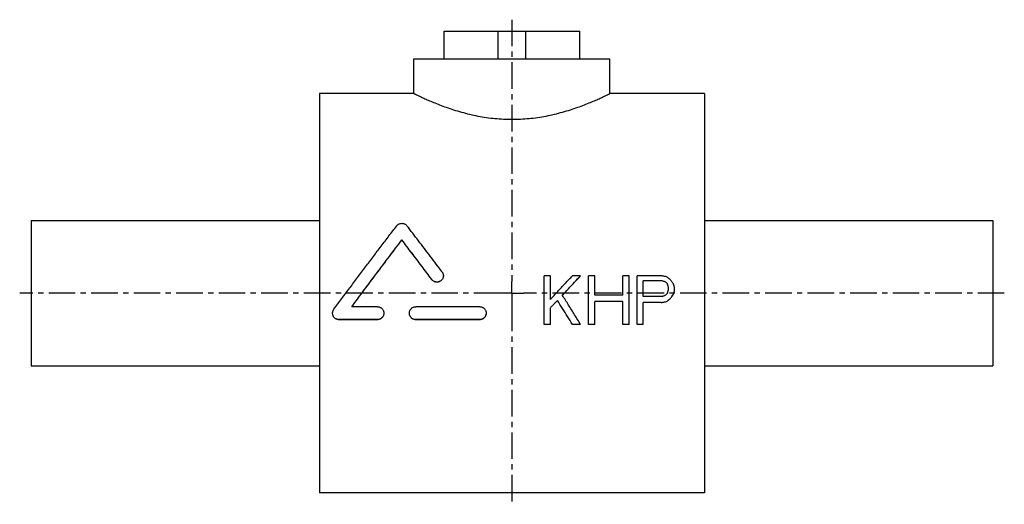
# Model space of a CAD drawing. Header units: millimetres. Extents: x 17 to 444, y 123 to 333.
import ezdxf

# ---------------------------------------------------------------- set-up
doc = ezdxf.new("R2010")
doc.units = ezdxf.units.MM
doc.header["$LTSCALE"] = 30.734
doc.linetypes.add('CENTER', pattern=[0.6, 0.375, -0.075, 0.075, -0.075])
doc.layers.get('0').update_dxf_attribs({"linetype": 'CONTINUOUS'})
doc.layers.add('DEFAULT_1', color=7, linetype='CENTER')

msp = doc.modelspace()

# ---------------------------------------------------------------- linework, layer by layer
at = {"color": 7, "linetype": 'CONTINUOUS'}
for p, q in [((200.74, 315.91), (200.74, 327.91)), ((200.74, 327.91), (259.45, 327.91)), ((224.09, 315.91), (224.09, 327.91)), ((236.09, 315.91), (236.09, 327.91)), ((259.45, 315.91), (259.45, 327.91)), ((187.59, 300.91), (187.59, 315.91)), ((187.59, 315.91), (272.59, 315.91)), ((272.59, 300.91), (272.59, 315.91)), ((146.59, 300.91), (146.59, 127.91)), ((187.59, 300.91), (146.59, 300.91)), ((313.59, 300.91), (272.59, 300.91)), ((313.59, 300.91), (313.59, 127.91)), ((21.59, 245.91), (21.59, 182.91)), ((21.59, 245.91), (146.59, 245.91)), ((313.59, 245.91), (438.59, 245.91)), ((438.59, 245.91), (438.59, 182.91)), ((182.34, 237.43), (182.34, 237.45)), ((195.33, 220.29), (195.33, 220.32)), ((246.72, 221.98), (244.09, 221.98)), ((244.09, 200.83), (244.09, 221.98)), ((246.72, 211.68), (246.72, 221.98)), ((259.84, 221.98), (256.34, 221.98)), ((259.84, 221.95), (259.84, 221.98)), ((265.97, 221.98), (263.34, 221.98)), ((263.34, 200.83), (263.34, 221.98)), ((265.97, 213.48), (265.97, 221.98)), ((280.84, 221.98), (278.22, 221.98)), ((278.22, 213.48), (278.22, 221.98)), ((280.84, 200.83), (280.84, 221.98)), ((294.84, 221.98), (284.34, 221.98)), ((284.34, 200.83), (284.34, 221.98)), ((295.28, 219.75), (286.97, 219.75)), ((286.97, 213.03), (286.97, 219.75)), ((295.28, 219.72), (286.97, 219.72)), ((295.28, 219.72), (295.28, 219.75)), ((297.91, 215.72), (297.91, 217.07)), ((300.09, 213.9), (300.09, 213.93)), ((300.53, 215.28), (300.53, 217.07)), ((249.78, 211.21), (249.78, 211.23)), ((278.22, 213.48), (265.97, 213.48)), ((278.22, 210.78), (265.97, 210.78)), ((265.97, 200.83), (265.97, 210.78)), ((278.22, 210.76), (265.97, 210.76)), ((278.22, 200.83), (278.22, 210.78)), ((295.28, 213.03), (286.97, 213.03)), ((294.84, 210.33), (286.97, 210.33)), ((286.97, 200.83), (286.97, 210.33)), ((294.84, 210.31), (286.97, 210.31)), ((294.84, 210.31), (294.84, 210.33)), ((297.03, 210.76), (297.03, 210.78)), ((298.78, 212.11), (298.78, 212.13)), ((171.72, 208.54), (160.61, 208.54)), ((216.09, 208.54), (188.36, 208.54)), ((246.72, 200.83), (246.72, 208.08)), ((155.08, 202.9), (155.08, 202.93)), ((171.72, 202.93), (155.08, 202.93)), ((171.72, 202.9), (155.08, 202.9)), ((171.72, 202.9), (171.72, 202.93)), ((188.36, 202.9), (188.36, 202.93)), ((216.09, 202.93), (188.36, 202.93)), ((216.09, 202.9), (188.36, 202.9)), ((216.09, 202.9), (216.09, 202.93)), ((246.72, 200.83), (244.09, 200.83)), ((246.72, 200.8), (244.09, 200.8)), ((259.84, 200.83), (256.34, 200.83)), ((256.34, 200.8), (256.34, 200.83)), ((259.84, 200.8), (256.34, 200.8)), ((259.84, 200.8), (259.84, 200.83)), ((265.97, 200.83), (263.34, 200.83)), ((265.97, 200.8), (263.34, 200.8)), ((280.84, 200.83), (278.22, 200.83)), ((280.84, 200.8), (278.22, 200.8)), ((286.97, 200.83), (284.34, 200.83)), ((286.97, 200.8), (284.34, 200.8)), ((21.59, 182.91), (146.59, 182.91)), ((313.59, 182.91), (438.59, 182.91)), ((313.59, 127.91), (146.59, 127.91))]:
    msp.add_line(p, q, dxfattribs=at)
for points, knots in [([(187.59, 300.91), (187.65, 300.88), (187.87, 300.77), (188.38, 300.53), (189.23, 300.12), (190.43, 299.55), (191.98, 298.84), (193.89, 297.99), (196.15, 297.03), (198.76, 295.99), (201.66, 294.92), (204.83, 293.85), (208.2, 292.84), (211.72, 291.93), (215.33, 291.15), (219, 290.53), (222.69, 290.08), (226.39, 289.81), (230.09, 289.72), (233.8, 289.81), (237.5, 290.08), (241.19, 290.53), (244.86, 291.15), (248.47, 291.93), (251.99, 292.84), (255.36, 293.85), (258.52, 294.92), (261.43, 295.99), (264.04, 297.03), (266.3, 297.99), (268.21, 298.84), (269.76, 299.55), (270.96, 300.12), (271.81, 300.53), (272.31, 300.77), (272.54, 300.88), (272.59, 300.91)], [0, 0, 0, 0, 0.002102, 0.008454, 0.019079, 0.034022, 0.053259, 0.076867, 0.104689, 0.136428, 0.171656, 0.209608, 0.249482, 0.290701, 0.332495, 0.374509, 0.416425, 0.458268, 0.500003, 0.541736, 0.58358, 0.625496, 0.66751, 0.709304, 0.750523, 0.790398, 0.828347, 0.863575, 0.895315, 0.923136, 0.946745, 0.965981, 0.980923, 0.991547, 0.997898, 1, 1, 1, 1]), ([(152.85, 207.42), (153.99, 208.96), (156.27, 212.04), (159.7, 216.64), (163.13, 221.22), (166.55, 225.77), (169.97, 230.29), (173.36, 234.76), (176.74, 239.2), (178.99, 242.13), (180.11, 243.59)], [0, 0, 0, 0, 0.126913, 0.253674, 0.380061, 0.505855, 0.630859, 0.754956, 0.878042, 1, 1, 1, 1]), ([(180.11, 243.59), (180.22, 243.73), (180.45, 243.98), (180.87, 244.29), (181.33, 244.51), (181.82, 244.65), (182.33, 244.69), (182.84, 244.65), (183.34, 244.51), (183.8, 244.29), (184.21, 243.98), (184.45, 243.73), (184.55, 243.6)], [0, 0, 0, 0, 0.100612, 0.200741, 0.300688, 0.400427, 0.500003, 0.59958, 0.699319, 0.799267, 0.899392, 1, 1, 1, 1]), ([(199.77, 223.63), (198.06, 225.9), (194.66, 230.4), (189.58, 237.05), (186.22, 241.44), (184.55, 243.6)], [0, 0, 0, 0, 0.339604, 0.673902, 1, 1, 1, 1]), ([(160.61, 208.54), (161.52, 209.76), (163.32, 212.2), (166.04, 215.85), (168.76, 219.49), (171.49, 223.12), (174.21, 226.73), (176.92, 230.33), (179.63, 233.9), (181.44, 236.27), (182.34, 237.45)], [0, 0, 0, 0, 0.125868, 0.251761, 0.377534, 0.503047, 0.628165, 0.752772, 0.876756, 1, 1, 1, 1]), ([(160.63, 208.53), (161.52, 209.75), (163.33, 212.18), (166.04, 215.82), (168.76, 219.47), (171.49, 223.1), (174.21, 226.71), (176.92, 230.3), (179.63, 233.87), (181.44, 236.24), (182.34, 237.43)], [0, 0, 0, 0, 0.125355, 0.251324, 0.377175, 0.502765, 0.627958, 0.752638, 0.876691, 1, 1, 1, 1]), ([(195.33, 220.32), (193.88, 222.25), (190.99, 226.09), (186.66, 231.8), (183.77, 235.58), (182.34, 237.45)], [0, 0, 0, 0, 0.336859, 0.670902, 1, 1, 1, 1]), ([(195.33, 220.29), (193.88, 222.22), (190.99, 226.06), (186.66, 231.77), (183.77, 235.55), (182.34, 237.43)], [0, 0, 0, 0, 0.336879, 0.670927, 1, 1, 1, 1]), ([(199.77, 223.63), (199.87, 223.5), (200.05, 223.21), (200.24, 222.73), (200.31, 222.34), (200.32, 222.11), (200.32, 222.05)], [0, 0, 0, 0, 0.300208, 0.599971, 0.900243, 1, 1, 1, 1]), ([(200.32, 221.98), (200.32, 221.89), (200.31, 221.63), (200.23, 221.21), (200.04, 220.73), (199.77, 220.29), (199.42, 219.91), (199.01, 219.61), (198.55, 219.38), (198.05, 219.24), (197.54, 219.19), (197.03, 219.24), (196.53, 219.38), (196.07, 219.62), (195.66, 219.93), (195.43, 220.18), (195.33, 220.32)], [0, 0, 0, 0, 0.038048, 0.111957, 0.185694, 0.259795, 0.333664, 0.407925, 0.481845, 0.556044, 0.629947, 0.704085, 0.777997, 0.852087, 0.926023, 1, 1, 1, 1]), ([(200.32, 221.86), (200.32, 221.8), (200.31, 221.57), (200.23, 221.18), (200.04, 220.7), (199.77, 220.27), (199.42, 219.89), (199.01, 219.58), (198.55, 219.35), (198.05, 219.21), (197.54, 219.17), (197.03, 219.22), (196.53, 219.36), (196.07, 219.59), (195.66, 219.9), (195.43, 220.15), (195.33, 220.29)], [0, 0, 0, 0, 0.024863, 0.099785, 0.174532, 0.24965, 0.324531, 0.399811, 0.474744, 0.549961, 0.624876, 0.70003, 0.774955, 0.85006, 0.92501, 1, 1, 1, 1]), ([(246.72, 211.68), (247.78, 212.83), (249.92, 215.12), (253.12, 218.55), (255.27, 220.83), (256.34, 221.98)], [0, 0, 0, 0, 0.33257, 0.666178, 1, 1, 1, 1]), ([(251.97, 213.48), (252.84, 214.43), (254.59, 216.32), (257.21, 219.15), (258.97, 221.03), (259.84, 221.98)], [0, 0, 0, 0, 0.332909, 0.666429, 1, 1, 1, 1]), ([(251.98, 213.47), (252.85, 214.41), (254.59, 216.29), (257.21, 219.12), (258.97, 221.01), (259.84, 221.95)], [0, 0, 0, 0, 0.331791, 0.665869, 1, 1, 1, 1]), ([(297.03, 221.53), (296.79, 221.58), (296.3, 221.68), (295.57, 221.83), (295.09, 221.93), (294.84, 221.98)], [0, 0, 0, 0, 0.333333, 0.666667, 1, 1, 1, 1]), ([(296.59, 219.3), (296.45, 219.35), (296.16, 219.45), (295.72, 219.6), (295.43, 219.7), (295.28, 219.75)], [0, 0, 0, 0, 0.333315, 0.666649, 1, 1, 1, 1]), ([(296.59, 219.28), (296.45, 219.32), (296.16, 219.42), (295.72, 219.57), (295.43, 219.67), (295.28, 219.72)], [0, 0, 0, 0, 0.333315, 0.666648, 1, 1, 1, 1]), ([(297.47, 218.41), (297.37, 218.51), (297.18, 218.71), (296.89, 219), (296.69, 219.2), (296.59, 219.3)], [0, 0, 0, 0, 0.333317, 0.666652, 1, 1, 1, 1]), ([(297.47, 218.38), (297.37, 218.48), (297.18, 218.68), (296.89, 218.98), (296.69, 219.18), (296.59, 219.28)], [0, 0, 0, 0, 0.333316, 0.666652, 1, 1, 1, 1]), ([(298.78, 220.19), (298.59, 220.34), (298.2, 220.64), (297.62, 221.08), (297.23, 221.38), (297.03, 221.53)], [0, 0, 0, 0, 0.333346, 0.666685, 1, 1, 1, 1]), ([(297.91, 217.07), (297.86, 217.22), (297.76, 217.51), (297.62, 217.96), (297.52, 218.26), (297.47, 218.41)], [0, 0, 0, 0, 0.333373, 0.66671, 1, 1, 1, 1]), ([(300.09, 218.41), (299.95, 218.61), (299.66, 219), (299.22, 219.6), (298.93, 220), (298.78, 220.19)], [0, 0, 0, 0, 0.333358, 0.666699, 1, 1, 1, 1]), ([(300.53, 217.07), (300.48, 217.22), (300.39, 217.51), (300.24, 217.96), (300.14, 218.26), (300.09, 218.41)], [0, 0, 0, 0, 0.333373, 0.66671, 1, 1, 1, 1]), ([(296.59, 213.48), (296.69, 213.58), (296.89, 213.78), (297.18, 214.08), (297.37, 214.28), (297.47, 214.38)], [0, 0, 0, 0, 0.333212, 0.666547, 1, 1, 1, 1]), ([(297.47, 214.38), (297.52, 214.53), (297.61, 214.83), (297.76, 215.28), (297.86, 215.57), (297.91, 215.72)], [0, 0, 0, 0, 0.333314, 0.66665, 1, 1, 1, 1]), ([(298.78, 212.13), (298.93, 212.33), (299.22, 212.73), (299.66, 213.33), (299.95, 213.73), (300.09, 213.93)], [0, 0, 0, 0, 0.333119, 0.66646, 1, 1, 1, 1]), ([(298.78, 212.11), (298.93, 212.31), (299.22, 212.71), (299.66, 213.31), (299.95, 213.71), (300.09, 213.9)], [0, 0, 0, 0, 0.333117, 0.666458, 1, 1, 1, 1]), ([(300.09, 213.93), (300.14, 214.08), (300.24, 214.38), (300.39, 214.83), (300.48, 215.13), (300.53, 215.28)], [0, 0, 0, 0, 0.333304, 0.66664, 1, 1, 1, 1]), ([(246.72, 208.08), (247.06, 208.43), (247.74, 209.13), (248.76, 210.18), (249.44, 210.88), (249.78, 211.23)], [0, 0, 0, 0, 0.332575, 0.665934, 1, 1, 1, 1]), ([(246.73, 208.07), (247.07, 208.41), (247.74, 209.11), (248.76, 210.16), (249.44, 210.86), (249.78, 211.21)], [0, 0, 0, 0, 0.32967, 0.664477, 1, 1, 1, 1]), ([(256.34, 200.83), (255.62, 201.98), (254.17, 204.29), (251.99, 207.75), (250.52, 210.07), (249.78, 211.23)], [0, 0, 0, 0, 0.330694, 0.664263, 1, 1, 1, 1]), ([(256.34, 200.8), (255.62, 201.95), (254.17, 204.26), (251.99, 207.73), (250.52, 210.05), (249.78, 211.21)], [0, 0, 0, 0, 0.330673, 0.664243, 1, 1, 1, 1]), ([(259.84, 200.83), (258.98, 202.23), (257.24, 205.03), (254.62, 209.24), (252.86, 212.06), (251.98, 213.46)], [0, 0, 0, 0, 0.330907, 0.665087, 1, 1, 1, 1]), ([(294.84, 210.33), (295.09, 210.38), (295.57, 210.48), (296.3, 210.63), (296.79, 210.73), (297.03, 210.78)], [0, 0, 0, 0, 0.333222, 0.666556, 1, 1, 1, 1]), ([(294.84, 210.31), (295.09, 210.36), (295.57, 210.46), (296.3, 210.61), (296.79, 210.71), (297.03, 210.76)], [0, 0, 0, 0, 0.333221, 0.666555, 1, 1, 1, 1]), ([(295.28, 213.03), (295.43, 213.08), (295.72, 213.18), (296.16, 213.33), (296.45, 213.43), (296.59, 213.48)], [0, 0, 0, 0, 0.333254, 0.666588, 1, 1, 1, 1]), ([(297.03, 210.78), (297.23, 210.93), (297.61, 211.23), (298.2, 211.68), (298.59, 211.98), (298.78, 212.13)], [0, 0, 0, 0, 0.333012, 0.66635, 1, 1, 1, 1]), ([(297.03, 210.76), (297.23, 210.91), (297.61, 211.21), (298.2, 211.66), (298.59, 211.96), (298.78, 212.11)], [0, 0, 0, 0, 0.333009, 0.666348, 1, 1, 1, 1]), ([(152.3, 205.74), (152.3, 205.82), (152.31, 206.07), (152.39, 206.5), (152.57, 206.98), (152.75, 207.28), (152.85, 207.42)], [0, 0, 0, 0, 0.135034, 0.424605, 0.713123, 1, 1, 1, 1]), ([(155.08, 202.93), (154.91, 202.93), (154.57, 202.96), (154.08, 203.1), (153.63, 203.32), (153.21, 203.63), (152.86, 204.01), (152.59, 204.46), (152.4, 204.94), (152.31, 205.38), (152.3, 205.65), (152.3, 205.74)], [0, 0, 0, 0, 0.114742, 0.229978, 0.345835, 0.462492, 0.580046, 0.698374, 0.817239, 0.936344, 1, 1, 1, 1]), ([(155.08, 202.9), (154.91, 202.9), (154.57, 202.93), (154.08, 203.07), (153.63, 203.3), (153.21, 203.61), (152.86, 203.99), (152.59, 204.43), (152.4, 204.92), (152.31, 205.35), (152.3, 205.62), (152.3, 205.71)], [0, 0, 0, 0, 0.114726, 0.229951, 0.345797, 0.462451, 0.580003, 0.698339, 0.817212, 0.936328, 1, 1, 1, 1]), ([(171.72, 208.54), (171.89, 208.54), (172.23, 208.51), (172.72, 208.37), (173.18, 208.14), (173.59, 207.83), (173.94, 207.45), (174.21, 207), (174.4, 206.52), (174.48, 206.09), (174.49, 205.83), (174.49, 205.74)], [0, 0, 0, 0, 0.116273, 0.232591, 0.349405, 0.466354, 0.584193, 0.702242, 0.821348, 0.940484, 1, 1, 1, 1]), ([(174.49, 205.74), (174.49, 205.65), (174.48, 205.39), (174.4, 204.96), (174.21, 204.47), (173.93, 204.02), (173.58, 203.64), (173.17, 203.33), (172.71, 203.1), (172.22, 202.96), (171.88, 202.93), (171.72, 202.93)], [0, 0, 0, 0, 0.060421, 0.179778, 0.299345, 0.417915, 0.53608, 0.652985, 0.769326, 0.884842, 1, 1, 1, 1]), ([(174.49, 205.62), (174.49, 205.56), (174.47, 205.33), (174.4, 204.93), (174.21, 204.44), (173.93, 203.99), (173.58, 203.61), (173.17, 203.3), (172.71, 203.07), (172.22, 202.93), (171.88, 202.9), (171.72, 202.9)], [0, 0, 0, 0, 0.040737, 0.162607, 0.28469, 0.405752, 0.526396, 0.645748, 0.764518, 0.882443, 1, 1, 1, 1]), ([(185.58, 205.74), (185.58, 205.83), (185.6, 206.09), (185.68, 206.52), (185.86, 207), (186.14, 207.45), (186.49, 207.83), (186.9, 208.14), (187.36, 208.37), (187.85, 208.51), (188.19, 208.54), (188.36, 208.54)], [0, 0, 0, 0, 0.05953, 0.178668, 0.297761, 0.415808, 0.533641, 0.650592, 0.767406, 0.883727, 1, 1, 1, 1]), ([(188.36, 202.93), (188.19, 202.93), (187.85, 202.96), (187.36, 203.1), (186.9, 203.33), (186.49, 203.64), (186.14, 204.02), (185.87, 204.47), (185.68, 204.96), (185.6, 205.39), (185.58, 205.65), (185.58, 205.74)], [0, 0, 0, 0, 0.115157, 0.23067, 0.347011, 0.463915, 0.582087, 0.700658, 0.820237, 0.939593, 1, 1, 1, 1]), ([(188.36, 202.9), (188.19, 202.9), (187.85, 202.93), (187.36, 203.07), (186.9, 203.3), (186.49, 203.61), (186.14, 203.99), (185.87, 204.44), (185.68, 204.93), (185.6, 205.33), (185.59, 205.56), (185.59, 205.62)], [0, 0, 0, 0, 0.117554, 0.235475, 0.354243, 0.473593, 0.594241, 0.715303, 0.837396, 0.959263, 1, 1, 1, 1]), ([(216.09, 208.54), (216.26, 208.54), (216.6, 208.51), (217.1, 208.37), (217.56, 208.14), (217.97, 207.83), (218.31, 207.45), (218.59, 207), (218.78, 206.52), (218.86, 206.09), (218.87, 205.83), (218.87, 205.74)], [0, 0, 0, 0, 0.116273, 0.232591, 0.349405, 0.466354, 0.584193, 0.702242, 0.821348, 0.940484, 1, 1, 1, 1]), ([(218.87, 205.74), (218.87, 205.65), (218.86, 205.39), (218.77, 204.96), (218.58, 204.47), (218.31, 204.02), (217.96, 203.64), (217.55, 203.33), (217.09, 203.1), (216.6, 202.96), (216.26, 202.93), (216.09, 202.93)], [0, 0, 0, 0, 0.060421, 0.179778, 0.299345, 0.417915, 0.53608, 0.652985, 0.769326, 0.884842, 1, 1, 1, 1]), ([(218.87, 205.62), (218.86, 205.56), (218.85, 205.33), (218.77, 204.93), (218.58, 204.44), (218.31, 203.99), (217.96, 203.61), (217.55, 203.3), (217.09, 203.07), (216.6, 202.93), (216.26, 202.9), (216.09, 202.9)], [0, 0, 0, 0, 0.040737, 0.162607, 0.28469, 0.405752, 0.526396, 0.645748, 0.764518, 0.882443, 1, 1, 1, 1])]:
    msp.add_open_spline(points, degree=3, knots=knots, dxfattribs=at)
for points in [[(200.32, 222.05), (200.32, 222.03), (200.32, 222), (200.32, 221.98)], [(251.98, 213.46), (251.98, 213.47), (251.97, 213.48), (251.97, 213.48)]]:
    msp.add_open_spline(points, degree=3, dxfattribs=at)
at = {"layer": 'DEFAULT_1', "color": 2, "linetype": 'CENTER'}
for p, q in [((230.09, 332.91), (230.09, 219.41)), ((230.09, 214.41), (230.09, 219.41)), ((225.09, 214.41), (16.59, 214.41)), ((230.09, 214.41), (225.09, 214.41)), ((230.09, 214.41), (235.09, 214.41)), ((230.09, 214.41), (230.09, 209.41)), ((443.59, 214.41), (235.09, 214.41)), ((230.09, 209.41), (230.09, 122.91))]:
    msp.add_line(p, q, dxfattribs=at)

doc.saveas('drawing.dxf')
